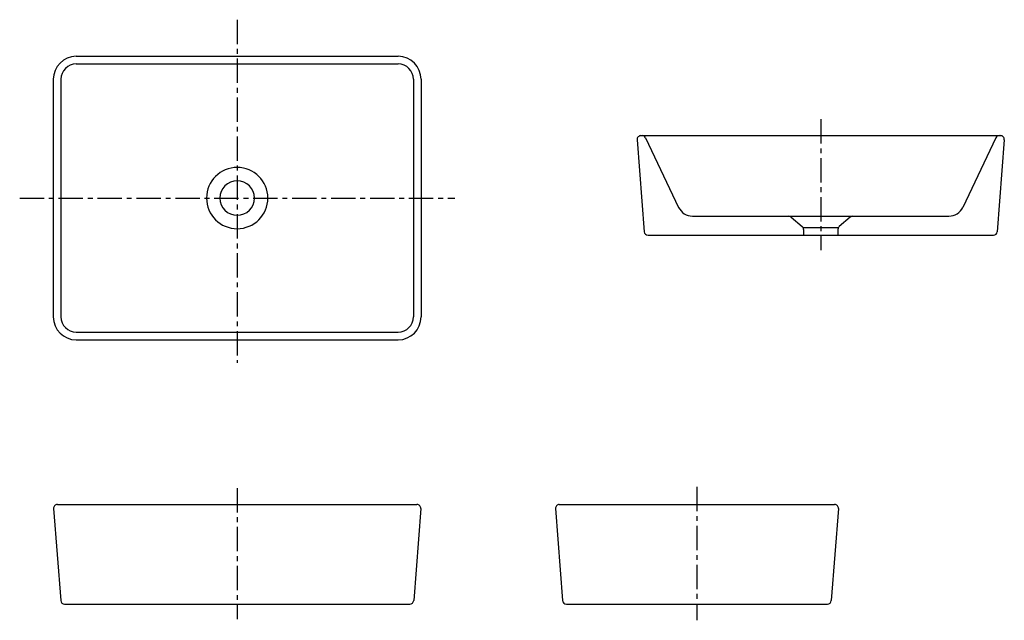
# Model space of a CAD drawing. Header units: millimetres. Extents: x -284 to 1001, y -551 to 233.
import ezdxf

# ---------------------------------------------------------------- set-up
doc = ezdxf.new("R2010")
doc.units = ezdxf.units.MM
doc.linetypes.add('CENTER', pattern=[50.8, 31.75, -6.35, 6.35, -6.35])

msp = doc.modelspace()

# ---------------------------------------------------------------- linework, layer by layer
at = {"color": 7, "linetype": 'CENTER'}
for p, q in [((0, 232.805719), (0, -215.041428)), ((761.50265, 102.974583), (761.50265, -68.192382)), ((-283.829387, 0), (283.829387, 0)), ((0, -378.480615), (0, -549.647581)), ((600, -377.017853), (600, -551.106255))]:
    msp.add_line(p, q, dxfattribs=at)
at = {"color": 7, "linetype": 'Continuous'}
for p, q in [((-210, 185), (210, 185)), ((-210, 175), (210, 175)), ((-240, 155), (-240, -155)), ((-230, 155), (-230, -155)), ((230, 155), (230, -155)), ((240, 155), (240, -155)), ((526.902036, 81.455198), (996.103263, 81.455198)), ((532.889184, 78.603831), (576.074682, -12.139331)), ((990.116116, 78.603831), (946.930617, -12.139331)), ((521.916764, 76.071716), (531.147533, -43.928284)), ((1001.088536, 76.071716), (991.857767, -43.928284)), ((594.133865, -23.544802), (928.871435, -23.544802)), ((722.906986, -24.748519), (737.256607, -37.048193)), ((800.098313, -24.748519), (785.748693, -37.048193)), ((739.00265, -38.544802), (784.00265, -38.544802)), ((536.132806, -48.544802), (986.872494, -48.544802)), ((739.00265, -40.844476), (739.00265, -48.544802)), ((784.00265, -40.844476), (784.00265, -48.544802)), ((-210, -175), (210, -175)), ((-210, -185), (210, -185)), ((-239.585886, -405.383482), (-230.355117, -525.383482)), ((-234.600614, -400), (234.600614, -400)), ((239.585886, -405.383482), (230.355117, -525.383482)), ((415.414114, -405.383482), (424.644883, -525.383482)), ((420.399386, -400), (779.600614, -400)), ((784.585886, -405.383482), (775.355117, -525.383482)), ((-225.369844, -530), (225.369844, -530)), ((429.630156, -530), (770.369844, -530))]:
    msp.add_line(p, q, dxfattribs=at)
for centre, radius, start, end in [((-210, 155), 30, 89.999997, 179.999995), ((210, 155), 30, 0, 89.999997), ((-210, 155), 20, 89.999997, 179.999995), ((210, 155), 20, 0, 89.999997), ((526.902036, 76.455198), 5, 89.999997, 184.3987), ((528.374388, 76.455198), 5, 25.450202, 89.999997), ((994.630911, 76.455198), 5, 89.999997, 154.549793), ((996.103263, 76.455198), 5, -4.398705, 89.999997), ((0, 0), 40, 0, 359.99999), ((0, 0), 22.5, 0, 359.99999), ((594.133865, -3.544802), 20, -154.549793, -89.999997), ((928.871435, -3.544802), 20, -89.999997, -25.450202), ((719.653029, -28.544802), 5, 49.398704, 89.999997), ((803.35227, -28.544802), 5, 89.999997, 130.601291), ((734.00265, -40.844476), 5, 0, 49.398704), ((789.00265, -40.844476), 5, 130.601291, 179.999995), ((536.132806, -43.544802), 5, -175.60129, -89.999997), ((986.872494, -43.544802), 5, -89.999997, -4.398705), ((-210, -155), 30, -179.999995, -89.999997), ((-210, -155), 20, -179.999995, -89.999997), ((210, -155), 20, -89.999997, 0), ((210, -155), 30, -89.999997, 0), ((-234.600614, -405), 5, 89.999997, 184.3987), ((234.600614, -405), 5, -4.398705, 89.999997), ((420.399386, -405), 5, 89.999997, 184.3987), ((779.600614, -405), 5, -4.398705, 89.999997), ((-225.369844, -525), 5, -175.60129, -89.999997), ((225.369844, -525), 5, -89.999997, -4.398705), ((429.630156, -525), 5, -175.60129, -89.999997), ((770.369844, -525), 5, -89.999997, -4.398705)]:
    msp.add_arc(centre, radius, start, end, dxfattribs=at)

doc.saveas('drawing.dxf')
